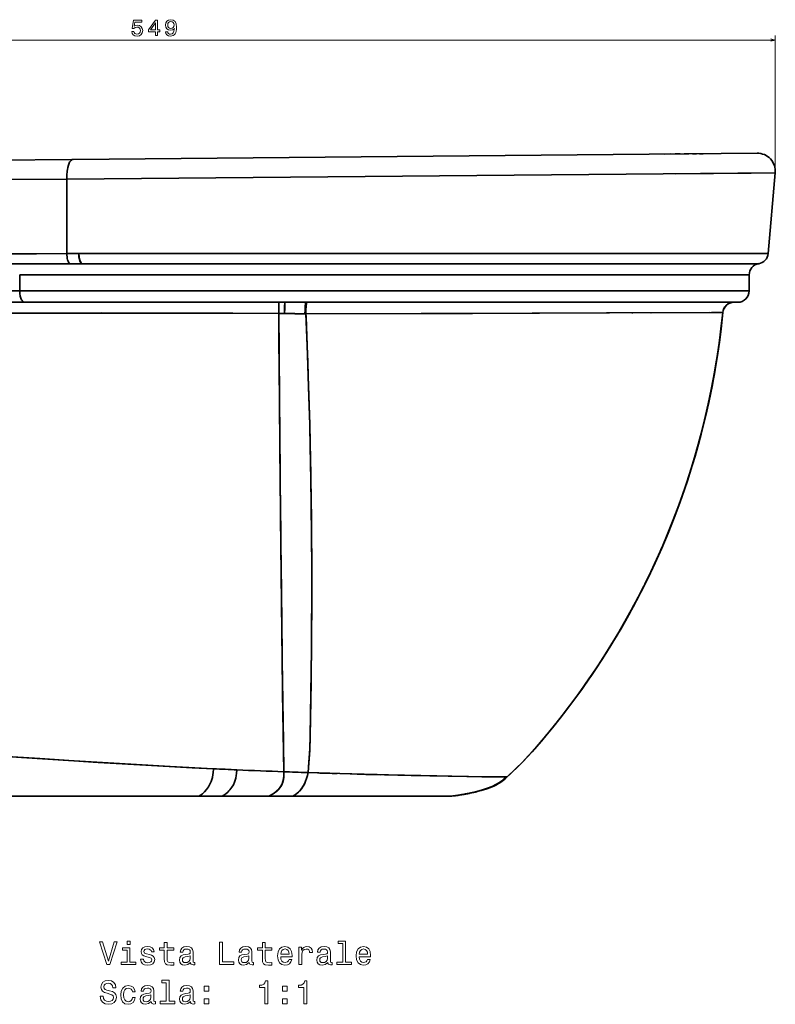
# Model space of a CAD drawing. Extents: x 405 to 1701, y 24 to 1432.
# Tile 7 of 7: x 1367 to 1701, y 836 to 1271. Entities that reach past the tile are written whole.
import ezdxf

# ---------------------------------------------------------------- set-up
doc = ezdxf.new("R2010")
doc.units = 0

msp = doc.modelspace()

# ---------------------------------------------------------------- linework, layer by layer
at = {"color": 7, "lineweight": 13}
for p, q in [((1701.09, 1205.3), (1701.09, 1263.97)), ((1151.86, 1261.97), (1701.09, 1261.97))]:
    msp.add_line(p, q, dxfattribs=at)
at = {"color": 7, "lineweight": 35}
for p, q in [((1390.6, 1209.25), (1693.05, 1212)), ((1693.05, 1212), (1390.6, 1209.25)), ((1337.96, 1208.77), (1390.6, 1209.25)), ((1337.96, 1208.77), (1390.6, 1209.25)), ((1701.09, 1203.3), (1387.83, 1200.55)), ((1701.09, 1203.3), (1387.83, 1200.55)), ((1690.46, 1203.21), (1657.12, 1202.92)), ((1657.13, 1202.92), (1690.46, 1203.21)), ((1697.97, 1167.64), (1701.09, 1203.3)), ((1697.97, 1167.64), (1701.09, 1203.3)), ((1387.83, 1200.55), (1334.75, 1200.12)), ((1334.75, 1200.12), (1387.83, 1200.55)), ((1387.83, 1200.55), (1387.83, 1167.64)), ((1387.83, 1167.64), (1387.83, 1200.55)), ((1393.07, 1167.64), (1697.97, 1167.64)), ((1393.07, 1167.64), (1697.97, 1167.64)), ((1693.78, 1163.14), (1394.49, 1163.14)), ((1693.78, 1163.14), (1394.49, 1163.14)), ((1689.57, 1158.21), (1366.98, 1158.21)), ((1689.57, 1158.21), (1366.98, 1158.21)), ((1151.86, 1151.08), (1366.98, 1151.08)), ((1366.98, 1151.08), (1689.57, 1151.08)), ((1689.57, 1151.08), (1366.98, 1151.08)), ((1369.32, 1146.08), (1151.86, 1146.08)), ((1369.32, 1146.08), (1151.86, 1146.08)), ((1684.57, 1146.08), (1369.32, 1146.08)), ((1684.57, 1146.08), (1369.32, 1146.08)), ((1378.12, 1146.08), (1411.11, 1146.08)), ((1429.03, 1146.08), (1481.56, 1146.08)), ((1493.88, 1146.08), (1682.82, 1146.08)), ((1646.04, 1141.43), (1671.98, 1141.55)), ((1646.36, 1141.43), (1671.98, 1141.55)), ((1557.42, 927.63), (1151.86, 927.63)), ((1446.26, 927.63), (1299.57, 927.63)), ((1446.26, 927.63), (1299.57, 927.63)), ((1299.57, 927.63), (1446.26, 927.63)), ((1476.97, 927.63), (1456.45, 927.63)), ((1476.97, 927.63), (1456.45, 927.63)), ((1456.45, 927.63), (1476.97, 927.63)), ((1557.12, 927.63), (1487.72, 927.63)), ((1557.12, 927.63), (1487.72, 927.63)), ((1487.72, 927.63), (1557.12, 927.63))]:
    msp.add_line(p, q, dxfattribs=at)
at = {"color": 7, "lineweight": 35, "ltscale": 0.063653}
msp.add_line((1652.31, 1211.63), (1654.85, 1211.65), dxfattribs=at)
at = {"color": 7, "lineweight": 35, "ltscale": 0.057827}
msp.add_line((1656.78, 1211.67), (1659.09, 1211.69), dxfattribs=at)
at = {"color": 7, "lineweight": 35, "ltscale": 0.051494}
msp.add_line((1660.84, 1211.71), (1662.9, 1211.73), dxfattribs=at)
at = {"color": 7, "lineweight": 35, "ltscale": 0.051513}
msp.add_line((1660.84, 1211.71), (1662.9, 1211.73), dxfattribs=at)
at = {"color": 7, "lineweight": 35, "ltscale": 0.044783}
msp.add_line((1664.48, 1211.74), (1666.27, 1211.76), dxfattribs=at)
at = {"color": 7, "lineweight": 35, "ltscale": 0.044796}
msp.add_line((1664.48, 1211.74), (1666.27, 1211.76), dxfattribs=at)
at = {"color": 7, "lineweight": 35, "ltscale": 0.037865}
msp.add_line((1667.64, 1211.77), (1669.16, 1211.78), dxfattribs=at)
at = {"color": 7, "lineweight": 35, "ltscale": 0.037874}
msp.add_line((1667.64, 1211.77), (1669.16, 1211.78), dxfattribs=at)
at = {"color": 7, "lineweight": 35, "ltscale": 0.130939}
msp.add_line((1387.83, 1167.64), (1393.07, 1167.64), dxfattribs=at)
msp.add_line((1387.83, 1167.64), (1393.07, 1167.64), dxfattribs=at)
at = {"color": 7, "lineweight": 35, "ltscale": 0.002454}
msp.add_line((1697.97, 1167.64), (1697.87, 1167.64), dxfattribs=at)
at = {"color": 7, "lineweight": 35, "ltscale": 0.002307}
msp.add_line((1697.88, 1167.64), (1697.97, 1167.64), dxfattribs=at)
at = {"color": 7, "lineweight": 35, "ltscale": 0.132538}
msp.add_line((1394.49, 1163.14), (1389.19, 1163.14), dxfattribs=at)
at = {"color": 7, "lineweight": 35, "ltscale": 0.132571}
msp.add_line((1394.49, 1163.14), (1389.19, 1163.14), dxfattribs=at)
at = {"color": 7, "lineweight": 35, "ltscale": 0.178082}
for p, q in [((1366.98, 1158.21), (1366.98, 1151.08)), ((1366.98, 1151.08), (1366.98, 1158.21)), ((1689.57, 1158.21), (1689.57, 1151.08)), ((1689.57, 1151.08), (1689.57, 1158.21))]:
    msp.add_line(p, q, dxfattribs=at)
at = {"color": 7, "lineweight": 35, "ltscale": 0.06937}
msp.add_line((1481.56, 1146.08), (1484.34, 1146.08), dxfattribs=at)
at = {"color": 7, "lineweight": 35, "ltscale": 0.226965}
msp.add_line((1484.34, 1146.08), (1493.42, 1146.08), dxfattribs=at)
at = {"color": 7, "lineweight": 35, "ltscale": 0.001938}
msp.add_line((1682.82, 1146.08), (1682.9, 1146.08), dxfattribs=at)
at = {"color": 7, "lineweight": 35, "ltscale": 0.041748}
msp.add_line((1682.9, 1146.08), (1684.57, 1146.08), dxfattribs=at)
at = {"color": 7, "lineweight": 35, "ltscale": 0.041727}
msp.add_line((1684.57, 1146.08), (1682.9, 1146.08), dxfattribs=at)
at = {"color": 7, "lineweight": 35, "ltscale": 0.025532}
msp.add_line((1482.56, 1141.08), (1481.54, 1141.09), dxfattribs=at)
msp.add_line((1482.56, 1141.08), (1481.54, 1141.09), dxfattribs=at)
at = {"color": 7, "lineweight": 35, "ltscale": 0.029698}
msp.add_line((1483.75, 1141.07), (1482.56, 1141.08), dxfattribs=at)
msp.add_line((1483.75, 1141.07), (1482.56, 1141.08), dxfattribs=at)
at = {"color": 7, "lineweight": 35, "ltscale": 0.00408}
msp.add_line((1483.92, 1141.07), (1483.75, 1141.07), dxfattribs=at)
msp.add_line((1483.92, 1141.07), (1483.75, 1141.07), dxfattribs=at)
at = {"color": 7, "lineweight": 35, "ltscale": 0.003931}
msp.add_line((1484.07, 1141.07), (1483.92, 1141.07), dxfattribs=at)
msp.add_line((1484.07, 1141.07), (1483.92, 1141.07), dxfattribs=at)
at = {"color": 7, "lineweight": 35, "ltscale": 0.010556}
for p, q in [((1493.14, 1141.01), (1493.57, 1141.01)), ((1493.57, 1141.01), (1493.14, 1141.01))]:
    msp.add_line(p, q, dxfattribs=at)
at = {"color": 7, "lineweight": 35, "ltscale": 0.01069}
msp.add_line((1637.71, 1141.39), (1638.14, 1141.39), dxfattribs=at)
at = {"color": 7, "lineweight": 35, "ltscale": 0.001764}
for p, q in [((1677.85, 1141.57), (1677.92, 1141.57)), ((1677.92, 1141.57), (1677.85, 1141.57))]:
    msp.add_line(p, q, dxfattribs=at)
at = {"color": 7, "lineweight": 35, "ltscale": 0.001148}
msp.add_line((1481.73, 1117.48), (1481.74, 1117.43), dxfattribs=at)
at = {"color": 7, "lineweight": 35, "ltscale": 0.092454}
msp.add_line((1481.98, 1090.31), (1481.94, 1094), dxfattribs=at)
at = {"color": 7, "lineweight": 35, "ltscale": 0.061319}
msp.add_line((1482.42, 1047.04), (1482.39, 1049.49), dxfattribs=at)
at = {"color": 7, "lineweight": 35, "ltscale": 0.010847}
msp.add_line((1482.43, 1045.94), (1482.43, 1046.38), dxfattribs=at)
at = {"color": 7, "lineweight": 35, "ltscale": 0.275554}
msp.add_line((1482.75, 1016.95), (1482.63, 1027.97), dxfattribs=at)
at = {"color": 7, "lineweight": 35, "ltscale": 0.212522}
msp.add_line((1482.72, 1019.47), (1482.63, 1027.97), dxfattribs=at)
at = {"color": 7, "lineweight": 35, "ltscale": 0.089863}
msp.add_line((1483, 994.97), (1482.96, 998.56), dxfattribs=at)
at = {"color": 7, "lineweight": 35, "ltscale": 0.034263}
msp.add_line((1628.61, 994.71), (1627.89, 993.55), dxfattribs=at)
at = {"color": 7, "lineweight": 35, "ltscale": 0.105536}
msp.add_line((1483.54, 953.8), (1483.48, 958.02), dxfattribs=at)
at = {"color": 7, "lineweight": 35, "ltscale": 0.020663}
msp.add_line((1483.53, 954.31), (1483.52, 955.14), dxfattribs=at)
at = {"color": 7, "lineweight": 35, "ltscale": 0.007318}
msp.add_line((1599.84, 954.61), (1599.65, 954.39), dxfattribs=at)
at = {"color": 7, "lineweight": 35, "ltscale": 0.003727}
msp.add_line((1599.75, 954.5), (1599.65, 954.39), dxfattribs=at)
at = {"color": 7, "lineweight": 35, "ltscale": 0.002909}
msp.add_line((1495.39, 952.81), (1495.38, 952.69), dxfattribs=at)
at = {"color": 7, "lineweight": 35, "ltscale": 0.001709}
msp.add_line((1495.38, 952.7), (1495.39, 952.77), dxfattribs=at)
at = {"color": 7, "lineweight": 35, "ltscale": 0.007148}
msp.add_line((1494.23, 938.11), (1494.52, 938.1), dxfattribs=at)
at = {"color": 7, "lineweight": 35, "ltscale": 0.007145}
msp.add_line((1494.52, 938.1), (1494.23, 938.11), dxfattribs=at)
at = {"color": 7, "lineweight": 35, "ltscale": 0.000170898}
msp.add_line((1579.89, 936.2), (1579.89, 936.2), dxfattribs=at)
at = {"color": 7, "lineweight": 35, "ltscale": 0.022679}
msp.add_line((1581.33, 936.18), (1582.24, 936.17), dxfattribs=at)
at = {"color": 7, "lineweight": 35, "ltscale": 0.022682}
msp.add_line((1582.24, 936.17), (1581.33, 936.18), dxfattribs=at)
at = {"color": 7, "lineweight": 35, "ltscale": 0.020894}
msp.add_line((1582.24, 936.17), (1581.41, 936.18), dxfattribs=at)
at = {"color": 7, "lineweight": 35, "ltscale": 0.000143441}
msp.add_line((1582.25, 936.17), (1582.24, 936.17), dxfattribs=at)
at = {"color": 7, "lineweight": 35, "ltscale": 0.006769}
msp.add_line((1582.24, 936.17), (1582.51, 936.17), dxfattribs=at)
msp.add_line((1582.24, 936.17), (1582.51, 936.17), dxfattribs=at)
at = {"color": 7, "lineweight": 35, "ltscale": 5.49528e-05}
msp.add_line((1582.51, 936.17), (1582.51, 936.17), dxfattribs=at)
msp.add_line((1582.51, 936.17), (1582.51, 936.17), dxfattribs=at)
at = {"color": 7, "lineweight": 35, "ltscale": 8.54628e-05}
msp.add_line((1582.51, 936.17), (1582.51, 936.17), dxfattribs=at)
msp.add_line((1582.51, 936.17), (1582.51, 936.17), dxfattribs=at)
at = {"color": 7, "lineweight": 35, "ltscale": 0.254776}
for p, q in [((1456.45, 927.63), (1446.26, 927.63)), ((1456.45, 927.63), (1446.26, 927.63)), ((1446.26, 927.63), (1456.45, 927.63))]:
    msp.add_line(p, q, dxfattribs=at)
at = {"color": 7, "lineweight": 35, "ltscale": 0.268744}
for p, q in [((1487.72, 927.63), (1476.97, 927.63)), ((1476.97, 927.63), (1487.72, 927.63)), ((1487.72, 927.63), (1476.97, 927.63))]:
    msp.add_line(p, q, dxfattribs=at)
at = {"color": 7, "lineweight": 35, "ltscale": 0.005633}
msp.add_line((1490.73, 929.93), (1490.57, 929.77), dxfattribs=at)
at = {"color": 7, "lineweight": 35, "ltscale": 0.007532}
for p, q in [((1557.42, 927.63), (1557.12, 927.63)), ((1557.12, 927.63), (1557.42, 927.63)), ((1557.42, 927.63), (1557.12, 927.63))]:
    msp.add_line(p, q, dxfattribs=at)
at = {"color": 7, "lineweight": 35, "ltscale": 0.016301}
msp.add_line((1558.07, 927.7), (1557.42, 927.63), dxfattribs=at)
at = {"color": 7, "lineweight": 35, "ltscale": 5.49316e-05}
msp.add_line((1557.43, 927.63), (1557.42, 927.63), dxfattribs=at)
at = {"color": 7, "lineweight": 35, "ltscale": 3.96729e-05}
for p, q in [((1557.43, 927.63), (1557.42, 927.63)), ((1557.42, 927.63), (1557.43, 927.63))]:
    msp.add_line(p, q, dxfattribs=at)
at = {"color": 7, "lineweight": 35, "ltscale": 5.18799e-05}
for p, q in [((1557.42, 927.63), (1557.43, 927.63)), ((1557.43, 927.63), (1557.42, 927.63))]:
    msp.add_line(p, q, dxfattribs=at)
at = {"color": 7, "lineweight": 35, "ltscale": 3.35693e-05}
msp.add_line((1557.43, 927.63), (1557.42, 927.63), dxfattribs=at)
at = {"color": 7, "lineweight": 35, "ltscale": 0.016252}
msp.add_line((1558.07, 927.7), (1557.43, 927.63), dxfattribs=at)
at = {"color": 7, "lineweight": 35, "ltscale": 0.01619}
msp.add_line((1557.43, 927.63), (1558.07, 927.7), dxfattribs=at)
at = {"color": 7, "lineweight": 35, "ltscale": 0.000872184}
msp.add_line((1557.46, 927.63), (1557.43, 927.63), dxfattribs=at)
at = {"color": 7, "lineweight": 35, "ltscale": 0.002326}
msp.add_line((1569.29, 929.74), (1569.2, 929.71), dxfattribs=at)
at = {"color": 7, "lineweight": 13}
for points in [[(1416.5, 1265.8), (1416.72, 1264.97), (1417.22, 1264.33), (1417.94, 1263.92), (1418.87, 1263.77), (1419.89, 1263.95), (1420.69, 1264.45), (1421.19, 1265.24), (1421.38, 1266.24), (1421.21, 1267.18), (1420.73, 1267.92), (1419.97, 1268.39), (1418.99, 1268.56), (1418.23, 1268.44), (1417.65, 1268.11), (1417.93, 1270), (1421, 1270), (1421, 1270.82), (1417.26, 1270.82), (1416.7, 1267.11), (1417.51, 1267.11), (1418.09, 1267.59), (1418.84, 1267.76), (1419.48, 1267.65), (1419.98, 1267.32), (1420.29, 1266.83), (1420.4, 1266.19), (1420.29, 1265.56), (1419.97, 1265.06), (1419.47, 1264.75), (1418.84, 1264.64), (1418.3, 1264.71), (1417.89, 1264.94), (1417.59, 1265.31), (1417.44, 1265.8)], [(1427.03, 1263.97), (1427.94, 1263.97), (1427.94, 1265.71), (1428.93, 1265.71), (1428.93, 1266.52), (1427.94, 1266.52), (1427.94, 1270.82), (1427.02, 1270.82), (1423.95, 1266.6), (1423.95, 1265.71), (1427.03, 1265.71)], [(1424.8, 1266.52), (1427.03, 1269.65), (1427.03, 1266.52)], [(1431.52, 1265.71), (1431.68, 1264.91), (1432.11, 1264.3), (1432.79, 1263.91), (1433.7, 1263.77), (1434.3, 1263.84), (1434.83, 1264.02), (1435.29, 1264.34), (1435.67, 1264.78), (1435.97, 1265.34), (1436.19, 1266.02), (1436.33, 1266.81), (1436.38, 1267.72), (1436.2, 1269.14), (1435.71, 1270.18), (1434.92, 1270.8), (1433.84, 1271.02), (1432.86, 1270.84), (1432.11, 1270.36), (1431.62, 1269.61), (1431.46, 1268.67), (1431.62, 1267.71), (1432.1, 1266.97), (1432.81, 1266.51), (1433.7, 1266.35), (1434.65, 1266.55), (1435.37, 1267.13), (1435.21, 1266.01), (1434.88, 1265.22), (1434.39, 1264.74), (1433.71, 1264.59), (1433.19, 1264.66), (1432.81, 1264.88), (1432.55, 1265.24), (1432.45, 1265.71)], [(1432.44, 1268.68), (1432.54, 1269.31), (1432.83, 1269.8), (1433.27, 1270.12), (1433.84, 1270.23), (1434.44, 1270.12), (1434.89, 1269.8), (1435.18, 1269.32), (1435.29, 1268.69), (1435.18, 1268.06), (1434.89, 1267.59), (1434.43, 1267.29), (1433.81, 1267.19), (1433.26, 1267.29), (1432.83, 1267.59), (1432.54, 1268.05)], [(1408.7, 863.22), (1406.19, 854.7), (1403.61, 863.22), (1402.25, 863.22), (1405.47, 853.2), (1406.91, 853.2), (1410.07, 863.22)], [(1415.8, 863.55), (1414.46, 863.55), (1414.46, 862.11), (1415.8, 862.11)], [(1430.93, 859.6), (1430.93, 855.73), (1431.02, 854.47), (1431.42, 853.61), (1432.23, 853.1), (1433.6, 852.93), (1435.1, 853), (1435.1, 854.1), (1434, 854.01), (1433.01, 854.13), (1432.48, 854.49), (1432.25, 855.09), (1432.2, 855.94), (1432.2, 859.6), (1435.1, 859.6), (1435.1, 860.68), (1432.2, 860.68), (1432.2, 862.94), (1430.93, 862.94), (1430.93, 860.68), (1428.74, 860.68), (1428.74, 859.6)], [(1455.31, 853.2), (1461.74, 853.2), (1461.74, 854.41), (1456.64, 854.41), (1456.64, 863.2), (1455.31, 863.2)], [(1474.31, 859.6), (1474.31, 855.73), (1474.39, 854.47), (1474.8, 853.61), (1475.6, 853.1), (1476.97, 852.93), (1478.47, 853), (1478.47, 854.1), (1477.38, 854.01), (1476.38, 854.13), (1475.85, 854.49), (1475.62, 855.09), (1475.57, 855.94), (1475.57, 859.6), (1478.47, 859.6), (1478.47, 860.68), (1475.57, 860.68), (1475.57, 862.94), (1474.31, 862.94), (1474.31, 860.68), (1472.12, 860.68), (1472.12, 859.6)], [(1509.82, 862.48), (1509.82, 854.27), (1507.22, 854.27), (1507.22, 853.2), (1513.69, 853.2), (1513.69, 854.27), (1511.09, 854.27), (1511.09, 863.55), (1507.84, 863.55), (1507.84, 862.48)], [(1415.76, 854.27), (1415.76, 860.68), (1412.51, 860.68), (1412.51, 859.6), (1414.49, 859.6), (1414.49, 854.27), (1411.9, 854.27), (1411.9, 853.2), (1418.38, 853.2), (1418.38, 854.27)], [(1424.35, 857.71), (1423.12, 858), (1422.22, 858.33), (1421.91, 859.01), (1422, 859.49), (1422.3, 859.83), (1422.79, 860.05), (1423.5, 860.13), (1424.18, 860.05), (1424.71, 859.79), (1425.06, 859.4), (1425.2, 858.88), (1426.44, 858.88), (1426.44, 858.91), (1426.22, 859.85), (1425.63, 860.58), (1424.71, 861.04), (1423.5, 861.22), (1422.27, 861.04), (1421.38, 860.57), (1420.82, 859.86), (1420.65, 858.97), (1420.78, 858.1), (1421.18, 857.5), (1421.84, 857.07), (1422.81, 856.76), (1424.22, 856.42), (1425.08, 856.06), (1425.31, 855.77), (1425.4, 855.34), (1425.27, 854.8), (1424.93, 854.4), (1424.36, 854.14), (1423.61, 854.05), (1422.82, 854.14), (1422.25, 854.44), (1421.86, 854.93), (1421.7, 855.61), (1420.47, 855.61), (1420.68, 854.46), (1421.27, 853.62), (1422.2, 853.12), (1423.5, 852.93), (1424.85, 853.12), (1425.85, 853.62), (1426.45, 854.43), (1426.67, 855.48), (1426.51, 856.39), (1426.06, 857.01), (1425.33, 857.41)], [(1442.51, 854.21), (1442.51, 854.17), (1442.58, 853.68), (1442.79, 853.33), (1443.7, 853.06), (1444.41, 853.18), (1444.41, 854.15), (1444.1, 854.11), (1443.7, 854.3), (1443.63, 854.88), (1443.63, 858.88), (1443.46, 859.9), (1442.95, 860.62), (1442.07, 861.06), (1440.83, 861.22), (1439.62, 861.04), (1438.73, 860.55), (1438.17, 859.79), (1437.98, 858.78), (1437.98, 858.69), (1439.12, 858.69), (1439.22, 859.3), (1439.54, 859.73), (1440.06, 859.99), (1440.79, 860.09), (1441.5, 860.02), (1442, 859.8), (1442.3, 859.43), (1442.4, 858.91), (1442.35, 858.3), (1442.12, 858), (1441.54, 857.86), (1440.46, 857.74), (1439.22, 857.48), (1438.34, 857.02), (1437.82, 856.3), (1437.66, 855.24), (1437.81, 854.28), (1438.25, 853.58), (1438.97, 853.13), (1439.97, 852.97), (1441.31, 853.28)], [(1468.53, 854.21), (1468.53, 854.17), (1468.6, 853.68), (1468.82, 853.33), (1469.72, 853.06), (1470.43, 853.18), (1470.43, 854.15), (1470.13, 854.11), (1469.72, 854.3), (1469.65, 854.88), (1469.65, 858.88), (1469.48, 859.9), (1468.97, 860.62), (1468.1, 861.06), (1466.86, 861.22), (1465.65, 861.04), (1464.75, 860.55), (1464.19, 859.79), (1464, 858.78), (1464, 858.69), (1465.14, 858.69), (1465.24, 859.3), (1465.56, 859.73), (1466.08, 859.99), (1466.81, 860.09), (1467.52, 860.02), (1468.02, 859.8), (1468.33, 859.43), (1468.43, 858.91), (1468.37, 858.3), (1468.14, 858), (1467.56, 857.86), (1466.48, 857.74), (1465.24, 857.48), (1464.36, 857.02), (1463.85, 856.3), (1463.69, 855.24), (1463.83, 854.28), (1464.28, 853.58), (1465, 853.13), (1465.99, 852.97), (1467.33, 853.28)], [(1482.39, 856.71), (1487.46, 856.71), (1487.48, 857.3), (1487.25, 858.95), (1486.61, 860.19), (1485.6, 860.94), (1484.26, 861.22), (1482.95, 860.93), (1481.94, 860.12), (1481.29, 858.81), (1481.06, 857.08), (1481.28, 855.31), (1481.93, 854.01), (1482.92, 853.2), (1484.22, 852.93), (1485.34, 853.12), (1486.27, 853.61), (1486.94, 854.39), (1487.33, 855.42), (1486.08, 855.42), (1485.82, 854.85), (1485.44, 854.41), (1484.38, 854.07), (1483.56, 854.23), (1482.94, 854.73), (1482.53, 855.55), (1482.39, 856.66)], [(1482.39, 857.77), (1482.55, 858.77), (1482.94, 859.5), (1483.53, 859.95), (1484.31, 860.11), (1485.07, 859.95), (1485.66, 859.5), (1486.02, 858.77), (1486.15, 857.77)], [(1490.43, 853.2), (1491.7, 853.2), (1491.7, 857.63), (1491.83, 858.69), (1492.22, 859.46), (1492.85, 859.92), (1493.7, 860.08), (1494.34, 859.98), (1494.81, 859.69), (1495.1, 859.2), (1495.2, 858.54), (1496.48, 858.54), (1496.31, 859.7), (1495.83, 860.54), (1495.04, 861.04), (1493.96, 861.22), (1493.23, 861.1), (1492.59, 860.81), (1492.03, 860.32), (1491.58, 859.66), (1491.58, 860.94), (1490.43, 860.94)], [(1503.23, 854.21), (1503.23, 854.17), (1503.3, 853.68), (1503.51, 853.33), (1504.42, 853.06), (1505.13, 853.18), (1505.13, 854.15), (1504.82, 854.11), (1504.42, 854.3), (1504.35, 854.88), (1504.35, 858.88), (1504.18, 859.9), (1503.67, 860.62), (1502.79, 861.06), (1501.55, 861.22), (1500.34, 861.04), (1499.45, 860.55), (1498.89, 859.79), (1498.7, 858.78), (1498.7, 858.69), (1499.84, 858.69), (1499.94, 859.3), (1500.26, 859.73), (1500.78, 859.99), (1501.51, 860.09), (1502.22, 860.02), (1502.72, 859.8), (1503.02, 859.43), (1503.12, 858.91), (1503.07, 858.3), (1502.84, 858), (1502.26, 857.86), (1501.18, 857.74), (1499.94, 857.48), (1499.06, 857.02), (1498.54, 856.3), (1498.38, 855.24), (1498.53, 854.28), (1498.97, 853.58), (1499.7, 853.13), (1500.69, 852.97), (1502.03, 853.28)], [(1517.09, 856.71), (1522.16, 856.71), (1522.17, 857.3), (1521.94, 858.95), (1521.31, 860.19), (1520.3, 860.94), (1518.96, 861.22), (1517.65, 860.93), (1516.64, 860.12), (1515.99, 858.81), (1515.76, 857.08), (1515.98, 855.31), (1516.63, 854.01), (1517.62, 853.2), (1518.92, 852.93), (1520.04, 853.12), (1520.96, 853.61), (1521.64, 854.39), (1522.03, 855.42), (1520.78, 855.42), (1520.52, 854.85), (1520.14, 854.41), (1519.08, 854.07), (1518.25, 854.23), (1517.63, 854.73), (1517.23, 855.55), (1517.09, 856.66)], [(1517.09, 857.77), (1517.25, 858.77), (1517.63, 859.5), (1518.23, 859.95), (1519, 860.11), (1519.77, 859.95), (1520.36, 859.5), (1520.72, 858.77), (1520.85, 857.77)], [(1442.36, 855.91), (1442.19, 855.16), (1441.73, 854.59), (1441.04, 854.21), (1440.19, 854.08), (1439.64, 854.15), (1439.25, 854.39), (1439, 854.79), (1438.93, 855.35), (1438.99, 855.86), (1439.22, 856.22), (1440.14, 856.62), (1441.31, 856.79), (1442.36, 857.14)], [(1468.38, 855.91), (1468.21, 855.16), (1467.75, 854.59), (1467.06, 854.21), (1466.21, 854.08), (1465.66, 854.15), (1465.27, 854.39), (1465.03, 854.79), (1464.95, 855.35), (1465.01, 855.86), (1465.24, 856.22), (1466.17, 856.62), (1467.33, 856.79), (1468.38, 857.14)], [(1503.08, 855.91), (1502.91, 855.16), (1502.45, 854.59), (1501.76, 854.21), (1500.91, 854.08), (1500.36, 854.15), (1499.97, 854.39), (1499.72, 854.79), (1499.65, 855.35), (1499.71, 855.86), (1499.94, 856.22), (1500.86, 856.62), (1502.03, 856.79), (1503.08, 857.14)], [(1403.92, 839.23), (1402.61, 839.23), (1402.89, 837.7), (1403.61, 836.58), (1404.72, 835.9), (1406.22, 835.65), (1407.71, 835.88), (1408.82, 836.52), (1409.52, 837.51), (1409.78, 838.82), (1409.57, 840.01), (1408.96, 840.77), (1407.98, 841.27), (1406.67, 841.65), (1405.55, 841.92), (1404.81, 842.24), (1404.39, 842.7), (1404.26, 843.42), (1404.39, 844.07), (1404.77, 844.56), (1405.34, 844.89), (1406.14, 845.01), (1406.94, 844.86), (1407.58, 844.47), (1407.99, 843.82), (1408.2, 842.94), (1409.51, 842.94), (1409.51, 842.97), (1409.28, 844.33), (1408.6, 845.34), (1407.53, 845.97), (1406.09, 846.19), (1404.8, 845.97), (1403.79, 845.37), (1403.14, 844.43), (1402.91, 843.22), (1403.1, 842.14), (1403.64, 841.4), (1404.51, 840.91), (1405.69, 840.54), (1406.86, 840.21), (1407.74, 839.89), (1408.27, 839.43), (1408.46, 838.68), (1408.28, 837.92), (1407.84, 837.34), (1407.16, 836.98), (1406.28, 836.86), (1405.3, 837.02), (1404.55, 837.48), (1404.08, 838.23)], [(1431.76, 845.21), (1431.76, 836.99), (1429.15, 836.99), (1429.15, 835.93), (1435.62, 835.93), (1435.62, 836.99), (1433.02, 836.99), (1433.02, 846.27), (1429.77, 846.27), (1429.77, 845.21)], [(1475.33, 835.93), (1476.64, 835.93), (1476.64, 846), (1475.66, 846), (1475.4, 845.12), (1474.88, 844.53), (1474.09, 844.18), (1472.99, 844.07), (1472.99, 843.05), (1475.33, 843.05)], [(1492.68, 835.93), (1493.99, 835.93), (1493.99, 846), (1493.01, 846), (1492.75, 845.12), (1492.23, 844.53), (1491.44, 844.18), (1490.34, 844.07), (1490.34, 843.05), (1492.68, 843.05)], [(1416.81, 841.1), (1418.07, 841.1), (1417.81, 842.25), (1417.19, 843.16), (1416.22, 843.72), (1414.97, 843.94), (1413.59, 843.65), (1412.53, 842.84), (1411.87, 841.53), (1411.64, 839.77), (1411.86, 838.03), (1412.51, 836.73), (1413.53, 835.93), (1414.93, 835.65), (1416.17, 835.87), (1417.13, 836.47), (1417.79, 837.43), (1418.08, 838.69), (1416.87, 838.69), (1416.65, 837.89), (1416.25, 837.28), (1415.68, 836.91), (1414.97, 836.79), (1414.09, 836.98), (1413.46, 837.56), (1413.07, 838.49), (1412.94, 839.82), (1413.07, 841.11), (1413.47, 842.05), (1414.12, 842.63), (1414.97, 842.83), (1415.72, 842.7), (1416.28, 842.37), (1416.65, 841.82)], [(1425.16, 836.94), (1425.16, 836.89), (1425.23, 836.4), (1425.44, 836.06), (1426.35, 835.78), (1427.06, 835.9), (1427.06, 836.88), (1426.76, 836.84), (1426.35, 837.02), (1426.28, 837.6), (1426.28, 841.6), (1426.11, 842.63), (1425.6, 843.35), (1424.72, 843.78), (1423.48, 843.94), (1422.27, 843.77), (1421.38, 843.28), (1420.82, 842.51), (1420.63, 841.5), (1420.63, 841.42), (1421.77, 841.42), (1421.87, 842.02), (1422.19, 842.45), (1422.71, 842.71), (1423.44, 842.81), (1424.15, 842.74), (1424.65, 842.53), (1424.95, 842.15), (1425.06, 841.63), (1425, 841.03), (1424.77, 840.73), (1424.19, 840.58), (1423.11, 840.47), (1421.87, 840.21), (1420.99, 839.75), (1420.47, 839.03), (1420.31, 837.96), (1420.46, 837.01), (1420.91, 836.3), (1421.63, 835.86), (1422.62, 835.7), (1423.96, 836)], [(1442.51, 836.94), (1442.51, 836.89), (1442.58, 836.4), (1442.79, 836.06), (1443.7, 835.78), (1444.41, 835.9), (1444.41, 836.88), (1444.1, 836.84), (1443.7, 837.02), (1443.63, 837.6), (1443.63, 841.6), (1443.46, 842.63), (1442.95, 843.35), (1442.07, 843.78), (1440.83, 843.94), (1439.62, 843.77), (1438.73, 843.28), (1438.17, 842.51), (1437.98, 841.5), (1437.98, 841.42), (1439.12, 841.42), (1439.22, 842.02), (1439.54, 842.45), (1440.06, 842.71), (1440.79, 842.81), (1441.5, 842.74), (1442, 842.53), (1442.3, 842.15), (1442.4, 841.63), (1442.35, 841.03), (1442.12, 840.73), (1441.54, 840.58), (1440.46, 840.47), (1439.22, 840.21), (1438.34, 839.75), (1437.82, 839.03), (1437.66, 837.96), (1437.81, 837.01), (1438.25, 836.3), (1438.97, 835.86), (1439.97, 835.7), (1441.31, 836)], [(1448.57, 841.52), (1450.56, 841.52), (1450.56, 843.67), (1448.57, 843.67)], [(1483.27, 841.52), (1485.26, 841.52), (1485.26, 843.67), (1483.27, 843.67)], [(1425.01, 838.64), (1424.84, 837.89), (1424.38, 837.31), (1423.69, 836.94), (1422.84, 836.81), (1422.29, 836.88), (1421.9, 837.11), (1421.65, 837.51), (1421.58, 838.07), (1421.64, 838.58), (1421.87, 838.94), (1422.79, 839.34), (1423.96, 839.52), (1425.01, 839.86)], [(1442.36, 838.64), (1442.19, 837.89), (1441.73, 837.31), (1441.04, 836.94), (1440.19, 836.81), (1439.64, 836.88), (1439.25, 837.11), (1439, 837.51), (1438.93, 838.07), (1438.99, 838.58), (1439.22, 838.94), (1440.14, 839.34), (1441.31, 839.52), (1442.36, 839.86)], [(1448.57, 835.93), (1450.56, 835.93), (1450.56, 838.07), (1448.57, 838.07)], [(1483.27, 835.93), (1485.26, 835.93), (1485.26, 838.07), (1483.27, 838.07)]]:
    msp.add_lwpolyline(points, close=True, dxfattribs=at)
msp.add_lwpolyline([(1699.16, 1261.46), (1701.09, 1261.97), (1699.16, 1262.49)], dxfattribs=at)
at = {"color": 7, "lineweight": 35}
for points in [[(1387.83, 1200.55), (1387.83, 1202.3), (1387.97, 1204.01), (1388.09, 1204.84), (1388.25, 1205.64), (1388.53, 1206.66), (1388.88, 1207.58), (1389.08, 1207.98), (1389.3, 1208.34), (1389.7, 1208.83), (1389.92, 1209.01), (1390.15, 1209.14), (1390.38, 1209.22), (1390.6, 1209.25)], [(1387.83, 1200.55), (1387.83, 1202.3), (1387.97, 1204.01), (1388.09, 1204.84), (1388.25, 1205.64), (1388.53, 1206.66), (1388.88, 1207.58), (1389.08, 1207.98), (1389.3, 1208.34), (1389.7, 1208.83), (1389.92, 1209.01), (1390.15, 1209.14), (1390.38, 1209.22), (1390.6, 1209.25)], [(1387.83, 1167.64), (1374.43, 1167.56), (1355.71, 1167.54), (1334.74, 1167.63)], [(1387.83, 1167.64), (1371.81, 1167.55), (1355.79, 1167.54), (1334.74, 1167.63)], [(1387.83, 1167.64), (1387.87, 1166.88), (1387.95, 1166.13), (1388.05, 1165.49), (1388.19, 1164.89), (1388.38, 1164.3), (1388.6, 1163.8), (1388.88, 1163.39), (1389.03, 1163.25), (1389.19, 1163.14)], [(1387.83, 1167.64), (1387.87, 1166.88), (1387.95, 1166.13), (1388.05, 1165.49), (1388.19, 1164.89), (1388.38, 1164.3), (1388.6, 1163.8), (1388.88, 1163.39), (1389.03, 1163.25), (1389.19, 1163.14)], [(1393.07, 1167.64), (1393.11, 1166.88), (1393.2, 1166.14), (1393.31, 1165.49), (1393.46, 1164.89), (1393.65, 1164.3), (1393.88, 1163.8), (1394.17, 1163.39), (1394.33, 1163.25), (1394.49, 1163.14)], [(1389.19, 1163.14), (1372.96, 1163.05), (1356.75, 1163.04), (1335.42, 1163.13)], [(1389.19, 1163.14), (1383.28, 1163.1), (1362.99, 1163.03), (1357.59, 1163.03), (1341.45, 1163.09), (1335.42, 1163.13)], [(1369.32, 1146.08), (1368.94, 1146.15), (1368.59, 1146.33), (1368.26, 1146.62), (1368.04, 1146.9), (1367.84, 1147.22), (1367.5, 1147.95), (1367.25, 1148.77), (1367.05, 1149.9), (1366.98, 1151.08)], [(1369.32, 1146.08), (1368.94, 1146.15), (1368.59, 1146.33), (1368.26, 1146.62), (1368.04, 1146.9), (1367.84, 1147.22), (1367.5, 1147.95), (1367.25, 1148.77), (1367.05, 1149.9), (1366.98, 1151.08)], [(1481.54, 1141.09), (1481.55, 1145.59), (1481.56, 1146.07), (1481.56, 1146.08), (1481.56, 1146.08)], [(1481.54, 1141.09), (1481.55, 1145.58), (1481.56, 1146.07), (1481.56, 1146.08), (1481.56, 1146.08)], [(1484.34, 1146.08), (1484.33, 1146.08), (1484.32, 1146.07), (1484.31, 1146.05), (1484.29, 1146), (1484.22, 1145.54), (1484.15, 1144.7), (1484.08, 1142.19), (1484.07, 1141.07)], [(1484.07, 1141.07), (1484.12, 1144.09), (1484.22, 1145.55), (1484.29, 1146.01), (1484.31, 1146.06), (1484.32, 1146.07), (1484.33, 1146.08), (1484.34, 1146.08)], [(1484.15, 1141.07), (1484.19, 1144.34), (1484.25, 1145.58), (1484.3, 1145.99), (1484.32, 1146.06), (1484.33, 1146.07), (1484.33, 1146.08), (1484.33, 1146.08), (1484.34, 1146.08)], [(1484.15, 1141.07), (1484.17, 1143.41), (1484.22, 1145.12), (1484.28, 1145.84), (1484.32, 1146.05), (1484.33, 1146.07), (1484.33, 1146.08), (1484.33, 1146.08), (1484.34, 1146.08)], [(1493.14, 1141.01), (1493.16, 1142.71), (1493.21, 1144.31), (1493.3, 1145.58), (1493.36, 1145.99), (1493.39, 1146.06), (1493.4, 1146.07), (1493.41, 1146.08), (1493.42, 1146.08)], [(1493.14, 1141.01), (1493.16, 1142.72), (1493.21, 1144.32), (1493.3, 1145.57), (1493.36, 1145.99), (1493.39, 1146.06), (1493.4, 1146.07), (1493.41, 1146.08), (1493.42, 1146.08)], [(1493.57, 1141.01), (1493.58, 1142.72), (1493.64, 1144.32), (1493.74, 1145.57), (1493.82, 1145.99), (1493.85, 1146.06), (1493.86, 1146.07), (1493.87, 1146.08), (1493.88, 1146.08)], [(1493.57, 1141.01), (1493.58, 1142.71), (1493.64, 1144.31), (1493.74, 1145.58), (1493.82, 1145.99), (1493.85, 1146.06), (1493.86, 1146.07), (1493.87, 1146.08), (1493.88, 1146.08)], [(1341.96, 1141.21), (1357.6, 1141.2), (1374.38, 1141.25), (1403.08, 1141.34), (1430.93, 1141.32), (1459.63, 1141.22), (1481.54, 1141.09)], [(1341.96, 1141.21), (1367.34, 1141.22), (1376.86, 1141.27), (1399.15, 1141.33), (1426.35, 1141.33), (1461.21, 1141.21), (1481.54, 1141.09)], [(1481.54, 1141.09), (1481.63, 1130.21), (1482, 1088.35), (1482.38, 1051.08), (1483.08, 987.74), (1483.57, 951.71), (1483.79, 938.49)], [(1483.79, 938.49), (1483.26, 973.38), (1482.88, 1005.33), (1482.49, 1040.12), (1482.06, 1081.61), (1481.67, 1124.21), (1481.54, 1141.09)], [(1677.85, 1141.57), (1672.88, 1141.55), (1627.84, 1141.35), (1559.21, 1141.11), (1545.56, 1141.08), (1493.57, 1141.01)], [(1493.57, 1141.01), (1544.53, 1141.08), (1567.27, 1141.13), (1626.53, 1141.34), (1675.58, 1141.56), (1677.85, 1141.57)], [(1493.57, 1141.01), (1494.38, 1119.77), (1494.59, 1113.44), (1495.23, 1092.04), (1495.48, 1081.37), (1495.7, 1070.73), (1495.92, 1056.61), (1496.07, 1042.56), (1496.15, 1028.58), (1496.15, 1013.12), (1496.06, 997.7), (1495.82, 978), (1495.41, 954.04), (1495.22, 948.1), (1494.85, 942.21), (1494.52, 938.1)], [(1494.52, 938.1), (1494.88, 942.68), (1495.24, 948.55), (1495.41, 954.34), (1495.75, 973.09), (1496.01, 992.33), (1496.09, 1002.15), (1496.15, 1014.97), (1496.15, 1029.73), (1496.05, 1044.84), (1495.99, 1050.96), (1495.79, 1065.87), (1495.59, 1076.34), (1495.23, 1091.84), (1494.88, 1104.29), (1494.27, 1122.7), (1493.62, 1139.65), (1493.57, 1141.01)], [(1677.85, 1141.57), (1677.07, 1134.34), (1676.4, 1129.02), (1675.39, 1122.07), (1674.25, 1115.14), (1672.96, 1108.23), (1671.48, 1101.11), (1669.84, 1094.02), (1668.06, 1086.97), (1666.13, 1079.95), (1664.05, 1072.98), (1661.83, 1066.05), (1659.46, 1059.18), (1656.94, 1052.35), (1654.28, 1045.58), (1651.48, 1038.86), (1648.54, 1032.21), (1645.46, 1025.62), (1642.24, 1019.09), (1638.88, 1012.64), (1635.38, 1006.26), (1631.94, 1000.26), (1628.37, 994.33), (1624.68, 988.47), (1620.88, 982.69), (1616.96, 976.98), (1612.93, 971.36), (1608.78, 965.82), (1606.01, 962.24), (1603.19, 958.7), (1599.65, 954.39)], [(1599.65, 954.39), (1603.58, 959.19), (1607.42, 964.05), (1611.03, 968.78), (1613.64, 972.34), (1616.14, 975.81), (1618.72, 979.51), (1621.31, 983.32), (1624.68, 988.45), (1628.11, 993.88), (1631.16, 998.91), (1634.78, 1005.14), (1638.27, 1011.45), (1641.62, 1017.83), (1644.84, 1024.28), (1647.92, 1030.79), (1650.87, 1037.36), (1653.68, 1044), (1656.35, 1050.69), (1658.88, 1057.44), (1661.27, 1064.24), (1663.51, 1071.09), (1665.61, 1077.98), (1667.57, 1084.92), (1669.1, 1090.78), (1670.53, 1096.67), (1671.86, 1102.59), (1673.08, 1108.53), (1674.2, 1114.49), (1675.31, 1121.09), (1676.29, 1127.71), (1677.14, 1134.35), (1677.92, 1141.57)], [(1599.65, 954.39), (1603.64, 959.26), (1606.93, 963.42), (1610.15, 967.62), (1612.85, 971.25), (1615.5, 974.92), (1619.25, 980.29), (1622.89, 985.72), (1626.43, 991.22), (1629.87, 996.79), (1633.2, 1002.43), (1636.43, 1008.13), (1638.6, 1012.11), (1640.71, 1016.13), (1643.44, 1021.5), (1646.07, 1026.91), (1648.6, 1032.35), (1651.03, 1037.81), (1653.35, 1043.3), (1655.97, 1049.83), (1658.45, 1056.4), (1660.8, 1063.02), (1663.01, 1069.68), (1665.09, 1076.4), (1667.04, 1083.18), (1668.77, 1089.69), (1670.37, 1096.25), (1671.85, 1102.86), (1673.21, 1109.5), (1673.94, 1113.44), (1674.58, 1117.05), (1675.14, 1120.43), (1675.94, 1125.73), (1676.88, 1132.75), (1677.41, 1137.32), (1677.85, 1141.57)], [(1677.92, 1141.57), (1677.15, 1134.37), (1676.53, 1129.51), (1675.54, 1122.61), (1674.41, 1115.73), (1673.15, 1108.87), (1671.69, 1101.82), (1670.09, 1094.8), (1668.34, 1087.82), (1666.45, 1080.87), (1664.41, 1073.97), (1662.23, 1067.11), (1659.9, 1060.3), (1657.44, 1053.54), (1654.83, 1046.83), (1652.08, 1040.17), (1649.2, 1033.58), (1646.17, 1027.05), (1643.01, 1020.58), (1639.72, 1014.18), (1636.29, 1007.85), (1632.74, 1001.59), (1629.64, 996.38), (1626.04, 990.57), (1624.03, 987.44), (1621.89, 984.18), (1619.79, 981.06), (1617.39, 977.59), (1614.97, 974.17), (1612.04, 970.15), (1608.92, 966), (1605.99, 962.21), (1602.93, 958.38), (1599.65, 954.39)], [(1582.51, 936.17), (1584.81, 938.33), (1587.08, 940.54), (1589.3, 942.78), (1591.47, 945.06), (1593.59, 947.36), (1595.65, 949.68), (1597.67, 952.04), (1599.67, 954.41)], [(1582.51, 936.17), (1584.81, 938.33), (1587.08, 940.54), (1589.3, 942.78), (1591.47, 945.06), (1593.59, 947.36), (1595.65, 949.68), (1597.67, 952.04), (1599.67, 954.41)], [(1582.51, 936.17), (1586.09, 939.57), (1589.58, 943.08), (1592.96, 946.68), (1594.72, 948.63), (1598.02, 952.45), (1599.65, 954.39)], [(1599.65, 954.39), (1597.24, 951.53), (1595.45, 949.46), (1593.64, 947.42), (1591.37, 944.96)], [(1302.87, 948.52), (1316.45, 947.86), (1328.68, 947.21), (1343.66, 946.33), (1358.65, 945.39), (1388.61, 943.46), (1408.57, 942.21), (1418.57, 941.62), (1433.55, 940.78), (1452.68, 939.81)], [(1302.87, 948.52), (1312.48, 948.06), (1331.09, 947.07), (1351.58, 945.84), (1375.84, 944.28), (1401.75, 942.63), (1422.8, 941.37), (1443.2, 940.27), (1452.68, 939.81)], [(1452.68, 939.81), (1452.51, 938.07), (1452.4, 937.22), (1452.17, 935.97), (1451.94, 935.06), (1451.65, 934.19), (1451.12, 932.94), (1450.49, 931.79), (1450.08, 931.17), (1449.64, 930.6), (1448.73, 929.57), (1447.8, 928.72), (1446.98, 928.09), (1446.26, 927.63)], [(1452.68, 939.81), (1452.51, 938.07), (1452.4, 937.22), (1452.17, 935.97), (1451.93, 935.06), (1451.65, 934.19), (1451.12, 932.94), (1450.49, 931.79), (1450.08, 931.17), (1449.64, 930.6), (1448.73, 929.57), (1447.8, 928.72), (1446.98, 928.09), (1446.26, 927.63)], [(1463.05, 939.33), (1462.89, 937.66), (1462.78, 936.84), (1462.55, 935.64), (1462.32, 934.77), (1462.03, 933.93), (1461.5, 932.74), (1460.84, 931.64), (1460.42, 931.04), (1459.97, 930.49), (1459.51, 929.98), (1459.03, 929.5), (1458.07, 928.69), (1457.21, 928.08), (1456.45, 927.63)], [(1463.05, 939.33), (1462.89, 937.66), (1462.78, 936.84), (1462.55, 935.64), (1462.32, 934.77), (1462.03, 933.93), (1461.5, 932.74), (1460.84, 931.64), (1460.42, 931.04), (1459.97, 930.49), (1459.51, 929.98), (1459.03, 929.5), (1458.07, 928.69), (1457.21, 928.08), (1456.45, 927.63)], [(1483.79, 938.49), (1483.8, 937.15), (1483.78, 936.49), (1483.68, 935.52), (1483.56, 934.81), (1483.39, 934.12), (1483.03, 933.12), (1482.55, 932.19), (1482.02, 931.41), (1481.41, 930.68), (1480.74, 930.02), (1480.21, 929.57), (1479.67, 929.16), (1479.06, 928.75), (1478.46, 928.38), (1477.68, 927.96), (1476.97, 927.63)], [(1483.79, 938.49), (1483.8, 937.21), (1483.78, 936.58), (1483.68, 935.46), (1483.47, 934.4), (1483.19, 933.52), (1482.83, 932.71), (1482.41, 931.97), (1482.04, 931.44), (1481.64, 930.95), (1481.17, 930.43), (1480.67, 929.96), (1479.7, 929.18), (1478.72, 928.53), (1477.77, 928.01), (1476.97, 927.63)], [(1483.79, 938.49), (1483.8, 937.32), (1483.79, 936.74), (1483.73, 935.89), (1483.65, 935.26), (1483.53, 934.65), (1483.28, 933.76), (1482.93, 932.91)], [(1483.4, 934.15), (1483.6, 935.01), (1483.73, 935.93), (1483.8, 937.26)], [(1493.43, 934.27), (1493.86, 935.48), (1494.22, 936.82), (1494.52, 938.1)], [(1493.43, 934.27), (1493.86, 935.5), (1494.1, 936.35), (1494.52, 938.1)], [(1494.52, 938.1), (1508.53, 937.65), (1530.12, 937.07), (1551.39, 936.63), (1571.38, 936.31), (1581.33, 936.18)], [(1581.33, 936.18), (1574.45, 936.26), (1556.41, 936.54), (1540.1, 936.85), (1522.45, 937.27), (1508.62, 937.65), (1494.52, 938.1)], [(1582.24, 936.17), (1581.33, 935.35), (1580.11, 934.37), (1578.86, 933.53), (1578.09, 933.08), (1577.27, 932.65), (1576.28, 932.18), (1575.24, 931.73), (1573.2, 930.97), (1570.81, 930.23), (1568.33, 929.57), (1565.8, 929), (1563.98, 928.65), (1562.15, 928.33), (1560.14, 928.02), (1557.12, 927.63)], [(1582.24, 936.17), (1581.09, 935.14), (1580.47, 934.64), (1579.47, 933.92), (1578.65, 933.4), (1577.77, 932.9), (1576.85, 932.44), (1575.88, 932), (1573.81, 931.18), (1571.61, 930.46), (1570.12, 930.03), (1568.61, 929.64), (1565.51, 928.94), (1562.38, 928.36), (1559.27, 927.89), (1557.12, 927.63)], [(1582.51, 936.17), (1581.61, 935.35), (1580.39, 934.37), (1579.15, 933.53), (1578.38, 933.08), (1577.56, 932.65), (1576.58, 932.18), (1575.54, 931.73), (1573.5, 930.97), (1571.12, 930.23), (1568.65, 929.58), (1566.11, 929.01), (1564.29, 928.65), (1562.47, 928.33), (1560.46, 928.02), (1557.42, 927.63)], [(1582.51, 936.17), (1581.61, 935.35), (1580.39, 934.37), (1579.15, 933.53), (1578.38, 933.08), (1577.56, 932.65), (1576.58, 932.18), (1575.54, 931.73), (1573.5, 930.97), (1571.12, 930.23), (1568.65, 929.58), (1566.12, 929.01), (1564.29, 928.65), (1562.47, 928.33), (1560.46, 928.02), (1557.42, 927.63)], [(1582.51, 936.17), (1581.28, 935.07), (1580.37, 934.35), (1579.34, 933.65), (1578.1, 932.93), (1576.62, 932.2), (1575.8, 931.84)], [(1487.72, 927.63), (1488.27, 927.93), (1488.84, 928.3), (1489.74, 928.99), (1490.64, 929.84), (1491.23, 930.5), (1491.81, 931.25), (1492.37, 932.1), (1492.91, 933.08), (1493.43, 934.27)], [(1487.72, 927.63), (1488.68, 928.19), (1489.72, 928.97), (1490.24, 929.44), (1490.76, 929.97), (1491.54, 930.89), (1492.26, 931.92), (1492.9, 933.05), (1493.43, 934.27)], [(1576.6, 932.19), (1575.45, 931.7), (1574.26, 931.24), (1572.9, 930.77), (1571.5, 930.34)], [(1582.12, 935.81), (1581.17, 934.98), (1580.67, 934.58), (1579.86, 933.99)], [(1582.12, 935.81), (1581.17, 934.98), (1580.67, 934.58), (1579.86, 933.99)], [(1569.25, 929.73), (1566.09, 929), (1562.88, 928.4), (1559.69, 927.91), (1557.43, 927.63)], [(1569.25, 929.73), (1566.09, 929), (1562.88, 928.4), (1559.69, 927.91), (1557.43, 927.63)], [(1561.09, 928.11), (1564.16, 928.62), (1567.5, 929.31), (1569.76, 929.86)]]:
    msp.add_lwpolyline(points, dxfattribs=at)
for centre, radius, start, end in [((1693.12, 1204), 8, 355, 90.5208), ((1693.12, 1204), 8, 355, 90.5208), ((1692.99, 1168.08), 5, 279.1005, 355), ((1692.99, 1168.08), 5, 279.1005, 355), ((1694.57, 1158.21), 5, 99.1004, 180), ((1694.57, 1158.21), 5, 99.1004, 180), ((1684.57, 1151.08), 5, 270, 360), ((1684.57, 1151.08), 5, 270, 360), ((1682.83, 1141.09), 5, 90.0405, 174.4398), ((1682.83, 1141.09), 5, 90.0405, 174.4398), ((1682.9, 1141.08), 5, 90, 174.3818), ((1682.9, 1141.08), 5, 90, 174.3818), ((1542.02, 9234.15), 8093.29, 269.590254, 269.653953), ((1540.08, 8932.99), 7792.12, 269.588697, 269.654854), ((1334.91, 1174.88), 344.56, 336.2492, 336.5739), ((1463.32, 1065.21), 175.66, 312.7256, 317.6503), ((1598.58, 4007.04), 3070.7, 267.27664, 267.47033), ((1597.92, 3992.46), 3056.1, 267.27614, 267.47076), ((1600.08, 4042.22), 3105.91, 267.47136, 267.85427), ((1600.05, 4041.39), 3105.08, 267.4713, 267.85431), ((1541.5, 2445.86), 1508.48, 267.80773, 267.99819), ((1538.86, 2371.96), 1434.53, 267.80006, 268.00034), ((1551.45, 2645.92), 1708.77, 267.89876, 268.08087), ((1557.77, 2828.63), 1891.58, 267.91042, 268.07494), ((1616.69, 4538.37), 3602.34, 268.12266, 268.26074), ((1621.31, 4739.99), 3804.01, 268.41715, 268.57025), ((1562.2, 964.34), 35.23, 288.2905, 294.1181), ((1562.2, 964.34), 35.23, 288.2905, 294.1181), ((1561.5, 966.27), 37.29, 288.5024, 292.5628), ((1561.5, 966.28), 37.29, 288.5028, 292.559), ((1561.58, 966.07), 37.06, 288.6478, 292.5682), ((1566.87, 953.75), 23.66, 293.2229, 300.6576), ((1566.87, 953.75), 23.66, 293.2229, 300.6576), ((1567.17, 953.19), 23.02, 294.171, 300.7297), ((1569.76, 948.78), 17.91, 304.3393, 308.615), ((1546.75, 1023.12), 96.08, 276.3776, 281.602), ((1546.91, 1022.2), 95.15, 277.1135, 281.6449), ((1547.32, 1019.82), 92.74, 278.1025, 281.9573), ((1550.8, 1002.99), 75.56, 281.6636, 284.1334), ((1550.82, 1002.93), 75.49, 281.682, 284.1341), ((1550.84, 1002.83), 75.39, 281.6884, 284.1641), ((1550.84, 1002.83), 75.39, 281.6884, 284.1641), ((1551.83, 998.66), 71.1, 282.6136, 284.5576), ((1552.01, 997.96), 70.38, 283.058, 284.211), ((1552.94, 994.13), 66.44, 283.1187, 283.7939)]:
    msp.add_arc(centre, radius, start, end, dxfattribs=at)
for centre, major_axis, ratio, start_param, end_param in [((1394.76, 1168.08), (0, -5), 0.339099, 4.799668, 6.124365), ((1331.58, 987.89), (151.65, -54.25), 0.222891, 6.1544, 6.26115), ((1399.15, 965.9), (183.95, -27.38), 0.160692, 5.94665, 6.023444)]:
    msp.add_ellipse(centre, major_axis=major_axis, ratio=ratio, start_param=start_param, end_param=end_param, dxfattribs=at)

doc.saveas('drawing.dxf')
